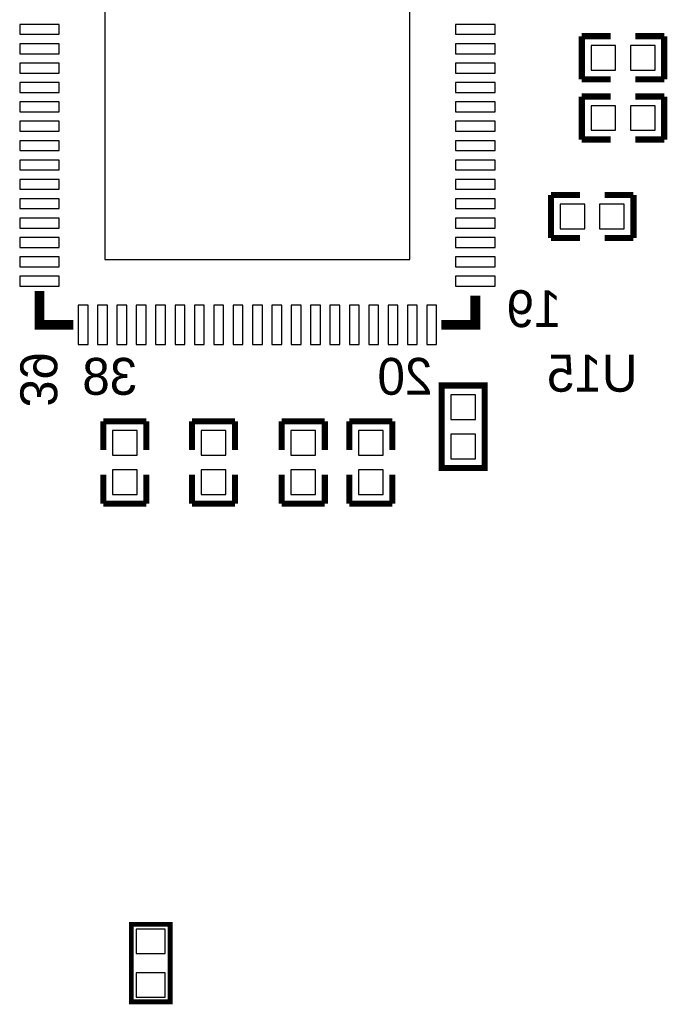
# Model space of a CAD drawing. Extents: x -181 to 108, y -18 to 160.
# Tile 11 of 18: x 32 to 45, y 20 to 40. Entities that reach past the tile are written whole.
import ezdxf
from ezdxf.enums import TextEntityAlignment as Align

# ---------------------------------------------------------------- set-up
doc = ezdxf.new("R2010")
doc.units = 0
for name, color, linetype in [('PACKAGE_GEOMETRY_SILKSCREEN_B', 4, 'CONTINUOUS'), ('PIN_B', 5, 'CONTINUOUS'), ('REF_DES_SILKSCREEN_B', 6, 'CONTINUOUS')]:
    doc.layers.add(name, color=color, linetype=linetype)

msp = doc.modelspace()

# ---------------------------------------------------------------- linework, layer by layer
at = {"layer": 'PACKAGE_GEOMETRY_SILKSCREEN_B'}
for points, const_width in [([(43.2181, 39.5351), (43.815, 39.5351)], 0.127), ([(43.2181, 38.6461), (43.2181, 39.5351)], 0.127), ([(44.323, 39.5351), (44.9199, 39.5351)], 0.127), ([(44.9199, 39.5351), (44.9199, 38.6461)], 0.127), ([(43.815, 38.6461), (43.2181, 38.6461)], 0.127), ([(44.9199, 38.6461), (44.323, 38.6461)], 0.127), ([(43.2181, 38.2905), (43.815, 38.2905)], 0.127), ([(43.2181, 37.4015), (43.2181, 38.2905)], 0.127), ([(44.323, 38.2905), (44.9199, 38.2905)], 0.127), ([(44.9199, 38.2905), (44.9199, 37.4015)], 0.127), ([(43.815, 37.4015), (43.2181, 37.4015)], 0.127), ([(44.9199, 37.4015), (44.323, 37.4015)], 0.127), ([(42.5831, 36.2585), (43.18, 36.2585)], 0.127), ([(42.5831, 35.3695), (42.5831, 36.2585)], 0.127), ([(43.688, 36.2585), (44.2849, 36.2585)], 0.127), ([(44.2849, 36.2585), (44.2849, 35.3695)], 0.127), ([(43.18, 35.3695), (42.5831, 35.3695)], 0.127), ([(44.2849, 35.3695), (43.688, 35.3695)], 0.127), ([(32.718756, 33.576514), (32.018732, 33.576514), (32.018732, 34.276538)], 0.199898), ([(41.018968, 34.176716), (41.018968, 33.576514), (40.318944, 33.576514)], 0.199898), ([(41.2115, 32.3215), (40.3225, 32.3215), (40.3225, 30.6197), (41.2115, 30.6197), (41.2115, 32.3215)], 0.127), ([(33.3375, 31.5849), (34.2265, 31.5849)], 0.127), ([(33.3375, 30.988), (33.3375, 31.5849)], 0.127), ([(34.2265, 31.5849), (34.2265, 30.988)], 0.127), ([(35.1663, 31.5849), (36.0553, 31.5849)], 0.127), ([(35.1663, 30.988), (35.1663, 31.5849)], 0.127), ([(36.0553, 31.5849), (36.0553, 30.988)], 0.127), ([(37.0205, 31.5849), (37.9095, 31.5849)], 0.127), ([(37.0205, 30.988), (37.0205, 31.5849)], 0.127), ([(37.9095, 31.5849), (37.9095, 30.988)], 0.127), ([(38.4175, 30.988), (38.4175, 31.5849)], 0.127), ([(38.4175, 31.5849), (39.3065, 31.5849)], 0.127), ([(39.3065, 31.5849), (39.3065, 30.988)], 0.127), ([(33.3375, 29.8831), (33.3375, 30.48)], 0.127), ([(34.2265, 30.48), (34.2265, 29.8831)], 0.127), ([(35.1663, 29.8831), (35.1663, 30.48)], 0.127), ([(36.0553, 30.48), (36.0553, 29.8831)], 0.127), ([(37.0205, 29.8831), (37.0205, 30.48)], 0.127), ([(37.9095, 30.48), (37.9095, 29.8831)], 0.127), ([(38.4175, 29.8831), (38.4175, 30.48)], 0.127), ([(39.3065, 30.48), (39.3065, 29.8831)], 0.127), ([(34.2265, 29.8831), (33.3375, 29.8831)], 0.127), ([(36.0553, 29.8831), (35.1663, 29.8831)], 0.127), ([(37.9095, 29.8831), (37.0205, 29.8831)], 0.127), ([(39.3065, 29.8831), (38.4175, 29.8831)], 0.127), ([(34.71545, 19.5961), (34.71545, 21.1963), (33.91535, 21.1963), (33.91535, 19.5961), (34.71545, 19.5961)], 0.1016)]:
    msp.add_lwpolyline(points, dxfattribs=dict(at, const_width=const_width))
at = {"layer": 'PIN_B'}
for points in [[(39.66845, 41.226232), (33.36925, 41.226232), (33.36925, 34.927032), (39.66845, 34.927032)], [(32.425132, 39.778178), (31.612332, 39.778178), (31.612332, 39.574978), (32.425132, 39.574978)], [(41.425368, 39.778178), (40.612568, 39.778178), (40.612568, 39.574978), (41.425368, 39.574978)], [(32.425132, 39.378128), (31.612332, 39.378128), (31.612332, 39.174928), (32.425132, 39.174928)], [(41.425368, 39.378128), (40.612568, 39.378128), (40.612568, 39.174928), (41.425368, 39.174928)], [(43.4086, 39.3446), (43.4086, 38.8366), (43.9166, 38.8366), (43.9166, 39.3446)], [(44.2214, 39.3446), (44.2214, 38.8366), (44.7294, 38.8366), (44.7294, 39.3446)], [(32.425132, 38.978332), (31.612332, 38.978332), (31.612332, 38.775132), (32.425132, 38.775132)], [(41.425368, 38.978332), (40.612568, 38.978332), (40.612568, 38.775132), (41.425368, 38.775132)], [(32.425132, 38.578282), (31.612332, 38.578282), (31.612332, 38.375082), (32.425132, 38.375082)], [(41.425368, 38.578282), (40.612568, 38.578282), (40.612568, 38.375082), (41.425368, 38.375082)], [(32.425132, 38.178232), (31.612332, 38.178232), (31.612332, 37.975032), (32.425132, 37.975032)], [(41.425368, 38.178232), (40.612568, 38.178232), (40.612568, 37.975032), (41.425368, 37.975032)], [(43.4086, 38.1), (43.4086, 37.592), (43.9166, 37.592), (43.9166, 38.1)], [(44.2214, 38.1), (44.2214, 37.592), (44.7294, 37.592), (44.7294, 38.1)], [(32.425132, 37.778182), (31.612332, 37.778182), (31.612332, 37.574982), (32.425132, 37.574982)], [(41.425368, 37.778182), (40.612568, 37.778182), (40.612568, 37.574982), (41.425368, 37.574982)], [(32.425132, 37.378132), (31.612332, 37.378132), (31.612332, 37.174932), (32.425132, 37.174932)], [(41.425368, 37.378132), (40.612568, 37.378132), (40.612568, 37.174932), (41.425368, 37.174932)], [(32.425132, 36.978336), (31.612332, 36.978336), (31.612332, 36.775136), (32.425132, 36.775136)], [(41.425368, 36.978336), (40.612568, 36.978336), (40.612568, 36.775136), (41.425368, 36.775136)], [(32.425132, 36.578286), (31.612332, 36.578286), (31.612332, 36.375086), (32.425132, 36.375086)], [(41.425368, 36.578286), (40.612568, 36.578286), (40.612568, 36.375086), (41.425368, 36.375086)], [(32.425132, 36.178236), (31.612332, 36.178236), (31.612332, 35.975036), (32.425132, 35.975036)], [(41.425368, 36.178236), (40.612568, 36.178236), (40.612568, 35.975036), (41.425368, 35.975036)], [(42.7736, 36.068), (42.7736, 35.56), (43.2816, 35.56), (43.2816, 36.068)], [(43.5864, 36.068), (43.5864, 35.56), (44.0944, 35.56), (44.0944, 36.068)], [(32.425132, 35.778186), (31.612332, 35.778186), (31.612332, 35.574986), (32.425132, 35.574986)], [(41.425368, 35.778186), (40.612568, 35.778186), (40.612568, 35.574986), (41.425368, 35.574986)], [(32.425132, 35.378136), (31.612332, 35.378136), (31.612332, 35.174936), (32.425132, 35.174936)], [(41.425368, 35.378136), (40.612568, 35.378136), (40.612568, 35.174936), (41.425368, 35.174936)], [(32.425132, 34.97834), (31.612332, 34.97834), (31.612332, 34.77514), (32.425132, 34.77514)], [(41.425368, 34.97834), (40.612568, 34.97834), (40.612568, 34.77514), (41.425368, 34.77514)], [(32.425132, 34.57829), (31.612332, 34.57829), (31.612332, 34.37509), (32.425132, 34.37509)], [(41.425368, 34.57829), (40.612568, 34.57829), (40.612568, 34.37509), (41.425368, 34.37509)], [(33.020508, 33.982914), (32.817308, 33.982914), (32.817308, 33.170114), (33.020508, 33.170114)], [(33.420558, 33.982914), (33.217358, 33.982914), (33.217358, 33.170114), (33.420558, 33.170114)], [(33.820354, 33.982914), (33.617154, 33.982914), (33.617154, 33.170114), (33.820354, 33.170114)], [(34.220404, 33.982914), (34.017204, 33.982914), (34.017204, 33.170114), (34.220404, 33.170114)], [(34.620454, 33.982914), (34.417254, 33.982914), (34.417254, 33.170114), (34.620454, 33.170114)], [(35.020504, 33.982914), (34.817304, 33.982914), (34.817304, 33.170114), (35.020504, 33.170114)], [(35.420554, 33.982914), (35.217354, 33.982914), (35.217354, 33.170114), (35.420554, 33.170114)], [(35.82035, 33.982914), (35.61715, 33.982914), (35.61715, 33.170114), (35.82035, 33.170114)], [(36.2204, 33.982914), (36.0172, 33.982914), (36.0172, 33.170114), (36.2204, 33.170114)], [(36.62045, 33.982914), (36.41725, 33.982914), (36.41725, 33.170114), (36.62045, 33.170114)], [(37.0205, 33.982914), (36.8173, 33.982914), (36.8173, 33.170114), (37.0205, 33.170114)], [(37.42055, 33.982914), (37.21735, 33.982914), (37.21735, 33.170114), (37.42055, 33.170114)], [(37.820346, 33.982914), (37.617146, 33.982914), (37.617146, 33.170114), (37.820346, 33.170114)], [(38.220396, 33.982914), (38.017196, 33.982914), (38.017196, 33.170114), (38.220396, 33.170114)], [(38.620446, 33.982914), (38.417246, 33.982914), (38.417246, 33.170114), (38.620446, 33.170114)], [(39.020496, 33.982914), (38.817296, 33.982914), (38.817296, 33.170114), (39.020496, 33.170114)], [(39.420546, 33.982914), (39.217346, 33.982914), (39.217346, 33.170114), (39.420546, 33.170114)], [(39.820342, 33.982914), (39.617142, 33.982914), (39.617142, 33.170114), (39.820342, 33.170114)], [(40.220392, 33.982914), (40.017192, 33.982914), (40.017192, 33.170114), (40.220392, 33.170114)], [(40.513, 31.623), (41.021, 31.623), (41.021, 32.131), (40.513, 32.131)], [(34.036, 31.3944), (33.528, 31.3944), (33.528, 30.8864), (34.036, 30.8864)], [(35.8648, 31.3944), (35.3568, 31.3944), (35.3568, 30.8864), (35.8648, 30.8864)], [(37.719, 31.3944), (37.211, 31.3944), (37.211, 30.8864), (37.719, 30.8864)], [(39.116, 31.3944), (38.608, 31.3944), (38.608, 30.8864), (39.116, 30.8864)], [(40.513, 30.8102), (41.021, 30.8102), (41.021, 31.3182), (40.513, 31.3182)], [(34.036, 30.5816), (33.528, 30.5816), (33.528, 30.0736), (34.036, 30.0736)], [(35.8648, 30.5816), (35.3568, 30.5816), (35.3568, 30.0736), (35.8648, 30.0736)], [(37.719, 30.5816), (37.211, 30.5816), (37.211, 30.0736), (37.719, 30.0736)], [(39.116, 30.5816), (38.608, 30.5816), (38.608, 30.0736), (39.116, 30.0736)], [(34.015426, 20.596352), (34.615374, 20.596352), (34.615374, 21.096224), (34.015426, 21.096224)], [(34.015426, 19.696176), (34.615374, 19.696176), (34.615374, 20.196048), (34.015426, 20.196048)]]:
    msp.add_lwpolyline(points, close=True, dxfattribs=at)

# ---------------------------------------------------------------- texts
at = {"layer": 'PACKAGE_GEOMETRY_SILKSCREEN_B', "text_generation_flag": 2}
for s, p in [('19', (42.799, 33.528)), ('38', (34.036, 32.131)), ('20', (40.132, 32.131))]:
    msp.add_text(s, height=0.762, dxfattribs=at).set_placement(p)
msp.add_text('39', height=0.762, rotation=270, dxfattribs=at).set_placement((31.623, 31.877))
at = {"layer": 'REF_DES_SILKSCREEN_B', "text_generation_flag": 2}
msp.add_text('U15', height=0.762, dxfattribs=at).set_placement((43.434, 32.1945), align=Align.CENTER)

doc.saveas('drawing.dxf')
